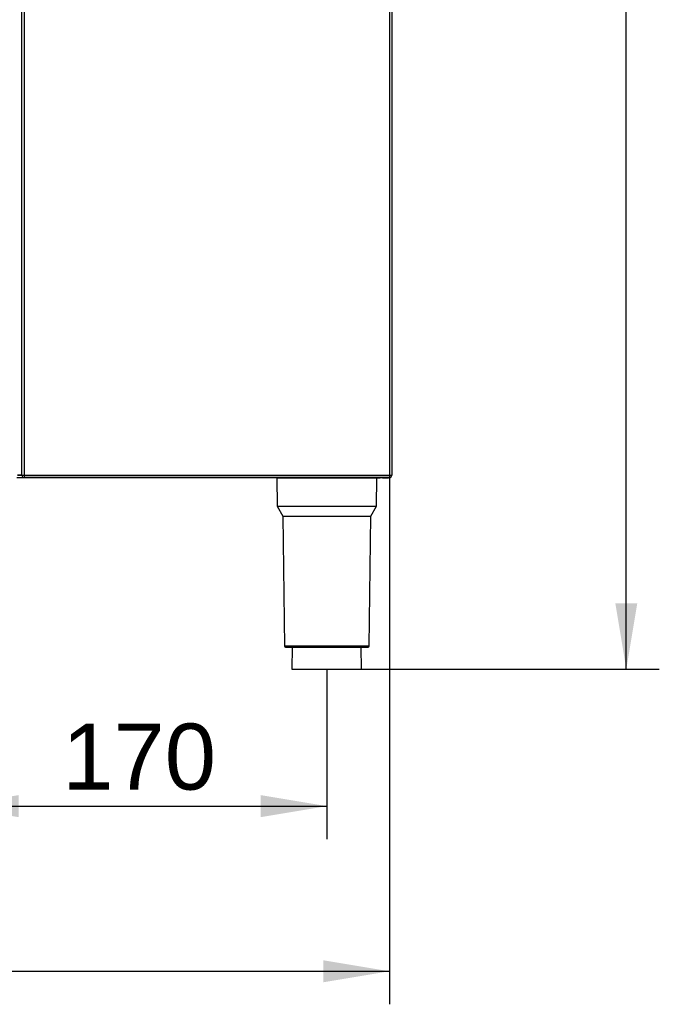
# Model space of a CAD drawing. Header units: millimetres. Extents: x 0 to 287, y 0 to 200.
# Tile 12 of 49: x 60 to 89, y 102 to 147. Entities that reach past the tile are written whole.
import ezdxf
from ezdxf.enums import TextEntityAlignment as Align

# ---------------------------------------------------------------- set-up
doc = ezdxf.new("R2010")
doc.units = ezdxf.units.MM
doc.layers.add('130.667_BW4C_CTM', color=7, linetype='Continuous')
doc.layers.add('Standard', color=7, linetype='Continuous')
doc.styles.add('SEACAD_Arial', font='arial.ttf')
doc.dimstyles.new('ISO', dxfattribs={"dimtxt": 3, "dimasz": 3, "dimexe": 1.5, "dimexo": 0, "dimgap": 1.5, "dimtad": 1, "dimdec": 0, "dimlfac": 10, "dimtxsty": 'SEACAD_Arial', "dimblk1": '_SE_FILLED', "dimblk2": '_SE_FILLED', "dimsah": 1, "dimcen": 1.5, "dimazin": 0, "dimtfac": 1, "dimtdec": 3, "dimtmove": 0, "dimatfit": 3, "dimfxl": 1, "dimtolj": 1, "dimarcsym": 0})

# ---------------------------------------------------------------- blocks, each defined once
blk = doc.blocks.new('SE')
at = {"layer": '130.667_BW4C_CTM', "color": 7, "linetype": 'Continuous'}
for p, q in [((60.404, 126.217), (60.404, 168.535)), ((60.509, 168.535), (60.509, 126.217)), ((77.099, 168.535), (77.099, 126.217)), ((77.204, 168.535), (77.204, 126.217)), ((71.988, 126.105), (60.165, 126.105)), ((60.404, 126.225), (60.193, 126.225)), ((60.404, 126.205), (60.193, 126.205)), ((60.404, 126.217), (60.509, 126.217)), ((60.509, 126.205), (60.487, 126.205)), ((60.509, 126.217), (60.509, 126.112)), ((60.509, 126.217), (77.099, 126.217)), ((77.099, 126.112), (60.509, 126.112)), ((76.518, 126.105), (71.988, 126.105)), ((75.143, 126.105), (75.143, 126.112)), ((75.293, 126.105), (75.293, 126.112)), ((76.518, 126.105), (76.673, 126.105)), ((76.673, 126.112), (76.673, 126.105)), ((76.673, 126.105), (76.683, 126.105)), ((76.683, 126.105), (76.683, 126.112)), ((76.783, 126.105), (76.683, 126.105)), ((76.783, 126.112), (76.783, 126.105)), ((76.783, 126.105), (77.063, 126.105)), ((77.063, 126.112), (77.063, 126.105)), ((77.099, 126.217), (77.099, 126.112)), ((77.099, 126.217), (77.204, 126.217)), ((71.978, 126.094), (76.528, 126.094)), ((71.978, 126.094), (71.995, 124.805)), ((76.511, 124.805), (76.528, 126.094)), ((71.995, 124.805), (76.511, 124.805)), ((71.995, 124.805), (72.25, 124.363)), ((76.256, 124.363), (76.511, 124.805)), ((72.25, 124.363), (76.256, 124.363)), ((72.25, 124.363), (72.327, 118.454)), ((76.179, 118.454), (76.256, 124.363)), ((76.179, 118.454), (72.327, 118.454)), ((72.377, 118.405), (76.129, 118.405)), ((72.683, 118.405), (72.67, 117.405)), ((75.836, 117.405), (75.823, 118.405)), ((72.67, 117.405), (75.836, 117.405))]:
    blk.add_line(p, q, dxfattribs=at)
for centre, radius, start, end in [((60.509, 126.217), 0.105, 180, 270), ((60.509, 126.217), 0.025, 180, 270), ((71.988, 126.095), 0.01, 90, 180.75), ((76.518, 126.095), 0.01, 359.25, 90), ((77.063, 126.225), 0.12, 270, 289.8286), ((77.099, 126.217), 0.025, 270, 0), ((77.099, 126.217), 0.105, 270, 0), ((72.377, 118.455), 0.05, 180.75, 270), ((76.129, 118.455), 0.05, 270, 359.25)]:
    blk.add_arc(centre, radius, start, end, dxfattribs=at)
blk = doc.blocks.new('DMBLK64')
at = {"layer": 'Standard', "linetype": 'Continuous'}
for points in [[(88.362, 181.953), (87.862, 184.953), (87.362, 181.953)], [(88.362, 120.405), (87.362, 120.405), (87.862, 117.405)]]:
    blk.add_hatch(color=7, dxfattribs=at).paths.add_polyline_path(points)
at = {"layer": 'Standard', "color": 7, "linetype": 'Continuous'}
for p, q in [((59.413, 184.953), (89.362, 184.953)), ((87.862, 117.405), (87.862, 184.953)), ((75.836, 117.405), (89.362, 117.405))]:
    blk.add_line(p, q, dxfattribs=at)
at = {"layer": 'Standard', "color": 7, "linetype": 'Continuous', "style": 'SEACAD_Arial'}
blk.add_text('675', height=3, rotation=90, dxfattribs=at).set_placement((84.112, 147.657), align=Align.TOP_LEFT)
blk = doc.blocks.new('_SE_FILLED')
at = {"color": 0}
blk.add_line((0, 0), (-1, 0), dxfattribs=at)
blk.add_solid([(0, 0), (-1, -0.1665), (-1, 0.1665), (0, 0)], dxfattribs=at)
blk = doc.blocks.new('DMBLK68')
at = {"layer": 'Standard', "linetype": 'Continuous'}
for points in [[(60.253, 110.688), (60.253, 111.688), (57.253, 111.188)], [(71.253, 110.688), (74.253, 111.188), (71.253, 111.688)]]:
    blk.add_hatch(color=7, dxfattribs=at).paths.add_polyline_path(points)
at = {"layer": 'Standard', "color": 7, "linetype": 'Continuous'}
for p, q in [((57.253, 117.405), (57.253, 109.688)), ((74.253, 117.405), (74.253, 109.688)), ((57.253, 111.188), (74.253, 111.188))]:
    blk.add_line(p, q, dxfattribs=at)
at = {"layer": 'Standard', "color": 7, "linetype": 'Continuous', "style": 'SEACAD_Arial'}
blk.add_text('170', height=3, dxfattribs=at).set_placement((62.231, 114.938), align=Align.TOP_LEFT)
blk = doc.blocks.new('DMBLK69')
at = {"layer": 'Standard', "linetype": 'Continuous'}
for points in [[(31.203, 103.188), (31.203, 104.188), (28.203, 103.688)], [(74.099, 103.188), (77.099, 103.688), (74.099, 104.188)]]:
    blk.add_hatch(color=7, dxfattribs=at).paths.add_polyline_path(points)
at = {"layer": 'Standard', "color": 7, "linetype": 'Continuous'}
for p, q in [((28.203, 130.205), (28.203, 102.188)), ((77.099, 126.217), (77.099, 102.188)), ((28.203, 103.688), (77.099, 103.688))]:
    blk.add_line(p, q, dxfattribs=at)
at = {"layer": 'Standard', "color": 7, "linetype": 'Continuous', "style": 'SEACAD_Arial'}
blk.add_text('489', height=3, dxfattribs=at).set_placement((49.129, 107.438), align=Align.TOP_LEFT)

msp = doc.modelspace()

# ---------------------------------------------------------------- block references
at = {"layer": 'Standard'}
msp.add_blockref('SE', (0, 0), dxfattribs=at)

# ---------------------------------------------------------------- dimensions: what is measured, and where the dimension line sits
at = {"layer": 'Standard', "color": 7, "linetype": 'Continuous'}
dim = msp.add_linear_dim(base=(87.8625, 184.9533), p1=(72.6703, 117.4046), p2=(59.4134, 184.9533), angle=90, text='\\A1;<>', dimstyle='ISO', dxfattribs=at)
dim.commit()
dim.dimension.update_dxf_attribs({"geometry": 'DMBLK64', "text_midpoint": (87.8625, 151.179), "dimtype": 160})
dim = msp.add_linear_dim(base=(77.0988, 103.6879), p1=(28.203, 130.2046), p2=(77.0988, 126.2166), text='\\A1;<>', dimstyle='ISO', dxfattribs=at)
dim.commit()
dim.dimension.update_dxf_attribs({"geometry": 'DMBLK69', "text_midpoint": (52.6509, 103.6879), "dimtype": 160})
dim = msp.add_linear_dim(base=(57.253, 111.1879), p1=(57.253, 117.4046), p2=(74.253, 117.4046), angle=0, text='\\A1;<>', dimstyle='ISO', override={"dimdec": 2}, dxfattribs=at)
dim.commit()
dim.dimension.update_dxf_attribs({"geometry": 'DMBLK68', "text_midpoint": (65.753, 111.1879), "dimtype": 161})

doc.saveas('drawing.dxf')
